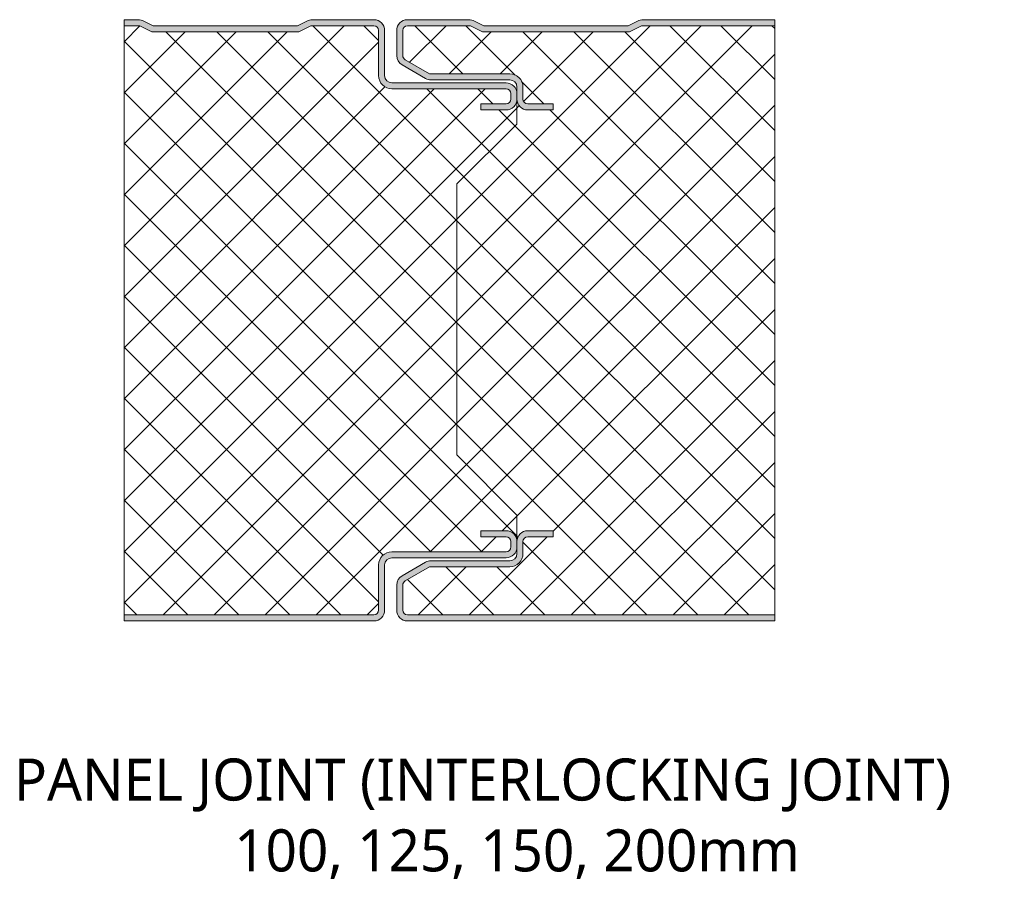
# Model space of a CAD drawing. Header units: millimetres. Extents: x 196 to 3485, y -270 to 1649.
# Tile 8 of 9: x 1798 to 1961, y -247 to -103. Entities that reach past the tile are written whole.
import ezdxf

# ---------------------------------------------------------------- set-up
doc = ezdxf.new("R2010")
doc.units = ezdxf.units.MM
doc.layers.add('A-DETL-GENF', color=92, linetype='Continuous', lineweight=13)
doc.layers.add('G-ANNO-TEXT', color=231, linetype='Continuous', lineweight=9)
doc.styles.add('Yu Gothic_2', font='Yu Gothic.ttf', dxfattribs={"height": 7})
pattern_1 = [(45, (-446.326, 203.047), (-4.24264, 4.24264), []), (135, (-446.326, 203.047), (-4.24264, -4.24264), [])]

# ---------------------------------------------------------------- blocks, each defined once
blk = doc.blocks.new('CR 1100 - FINELINE - FLAT - CR 1100 100mm - JOINT - FINELINE - FLAT-4202006-15 PANEL SIZE AND PROFILE Copy 1 Copy 1 Copy 1 Copy 1 Copy 1')
at = {"layer": 'A-DETL-GENF'}
h = blk.add_hatch(color=256, dxfattribs=at)
h.paths.add_polyline_path([(16.04, 0), (41.55, 0), (42.01, 0.06), (42.45, 0.24), (42.82, 0.53), (43.11, 0.9), (43.29, 1.33), (43.35, 1.8), (43.35, 9.3), (43.39, 9.61), (43.51, 9.9), (43.7, 10.15), (43.95, 10.34), (44.24, 10.46), (44.55, 10.5), (63.55, 10.5), (64.01, 10.56), (64.45, 10.74), (64.82, 11.03), (65.11, 11.4), (65.29, 11.87), (65.35, 12.3), (65.35, 13.2), (65.29, 13.66), (65.11, 14.1), (64.82, 14.47), (64.45, 14.76), (64.01, 14.94), (63.55, 15), (59.35, 15), (59.35, 14), (63.55, 14), (63.75, 13.97), (63.95, 13.89), (64.11, 13.76), (64.24, 13.6), (64.32, 13.41), (64.35, 13.2), (64.35, 12.3), (64.32, 12.09), (64.22, 11.87), (64.11, 11.73), (63.95, 11.61), (63.75, 11.53), (63.55, 11.5), (44.55, 11.5), (43.98, 11.42), (43.45, 11.2), (42.99, 10.85), (42.64, 10.4), (42.42, 9.87), (42.35, 9.3), (42.35, 1.8), (42.32, 1.59), (42.24, 1.4), (42.11, 1.23), (41.95, 1.11), (41.75, 1.03), (41.55, 1), (0, 1), (0, 0)])
h.paths.add_polyline_path([(59.35, 85), (63.55, 85), (64.01, 85.06), (64.45, 85.24), (64.82, 85.53), (65.11, 85.9), (65.29, 86.33), (65.35, 86.8), (65.35, 87.7), (65.29, 88.17), (65.11, 88.6), (64.82, 88.97), (64.45, 89.26), (64.01, 89.44), (63.55, 89.5), (44.55, 89.5), (44.24, 89.54), (43.95, 89.66), (43.7, 89.85), (43.51, 90.1), (43.39, 90.39), (43.35, 90.7), (43.35, 98.2), (43.29, 98.67), (43.11, 99.1), (42.82, 99.47), (42.45, 99.76), (42.01, 99.94), (41.55, 100), (31.17, 99.98), (30.86, 99.94), (30.4, 99.78), (28.85, 99), (4.85, 99), (3.29, 99.78), (2.83, 99.94), (2.35, 100), (0, 100), (0, 99), (2.61, 99), (4.61, 98), (29.08, 98), (31.08, 99), (41.55, 99), (41.75, 98.97), (41.95, 98.89), (42.11, 98.76), (42.24, 98.6), (42.32, 98.41), (42.35, 98.2), (42.35, 90.7), (42.42, 90.13), (42.64, 89.6), (42.99, 89.14), (43.45, 88.79), (43.98, 88.57), (44.55, 88.5), (63.55, 88.5), (63.75, 88.47), (63.95, 88.39), (64.11, 88.26), (64.24, 88.1), (64.32, 87.91), (64.35, 87.7), (64.35, 86.8), (64.32, 86.59), (64.24, 86.4), (64.11, 86.23), (63.95, 86.11), (63.75, 86.03), (63.55, 86), (59.35, 86)])
h = blk.add_hatch(color=256, dxfattribs=at)
h.paths.add_polyline_path([(69.01, 0), (108.22, 0), (108.22, 1), (47.15, 1), (46.94, 1.03), (46.75, 1.11), (46.58, 1.23), (46.45, 1.4), (46.37, 1.59), (46.35, 1.8), (46.35, 5.96), (46.37, 6.17), (46.45, 6.36), (46.58, 6.53), (46.75, 6.65), (50.81, 9), (64.15, 9), (64.72, 9.07), (65.25, 9.29), (65.7, 9.64), (66.05, 10.1), (66.27, 10.63), (66.35, 11.2), (66.35, 13.2), (66.37, 13.41), (66.45, 13.6), (66.58, 13.76), (66.75, 13.89), (66.94, 13.97), (67.15, 14), (71.35, 14), (71.35, 15), (67.15, 15), (66.68, 14.94), (66.25, 14.76), (65.87, 14.47), (65.59, 14.1), (65.41, 13.67), (65.35, 13.2), (65.35, 11.2), (65.31, 10.89), (65.19, 10.6), (65, 10.35), (64.75, 10.16), (64.46, 10.04), (64.15, 10), (51.03, 10), (50.56, 9.94), (50.13, 9.76), (46.25, 7.52), (45.87, 7.23), (45.59, 6.86), (45.41, 6.43), (45.35, 5.96), (45.35, 1.8), (45.41, 1.33), (45.59, 0.9), (45.87, 0.53), (46.31, 0.22), (46.68, 0.06), (47.15, 0), (61.44, 0)])
h.paths.add_polyline_path([(69.01, 85), (71.35, 85), (71.35, 86), (67.15, 86), (66.94, 86.03), (66.75, 86.11), (66.58, 86.24), (66.45, 86.4), (66.37, 86.59), (66.35, 86.8), (66.35, 88.8), (66.26, 89.4), (66.05, 89.9), (65.7, 90.36), (65.25, 90.71), (64.72, 90.93), (64.15, 91), (50.81, 91), (46.75, 93.35), (46.58, 93.47), (46.45, 93.64), (46.37, 93.83), (46.35, 94.04), (46.35, 98.2), (46.37, 98.41), (46.45, 98.6), (46.58, 98.77), (46.75, 98.89), (46.94, 98.97), (47.15, 99), (57.61, 99), (59.61, 98), (84.08, 98), (86.08, 99), (108.22, 99), (108.22, 100), (86.34, 100), (85.86, 99.94), (85.4, 99.78), (83.85, 99), (59.85, 99), (58.29, 99.78), (57.84, 99.94), (57.35, 100), (47.15, 100), (46.68, 99.94), (46.25, 99.76), (45.87, 99.47), (45.59, 99.1), (45.41, 98.67), (45.35, 98.2), (45.35, 94.04), (45.41, 93.57), (45.59, 93.14), (45.87, 92.77), (46.31, 92.45), (50.13, 90.24), (50.56, 90.06), (51.03, 90), (64.15, 90), (64.46, 89.96), (64.75, 89.84), (65, 89.65), (65.19, 89.4), (65.31, 89.11), (65.35, 88.8), (65.35, 86.8), (65.41, 86.33), (65.6, 85.88), (65.87, 85.53), (66.25, 85.24), (66.68, 85.06), (67.15, 85)])
h = blk.add_hatch(dxfattribs=at)
h.set_pattern_fill('FP_8', color=256, style=0, pattern_type=2)
h.set_pattern_definition(pattern_1)
h.paths.add_polyline_path([(0, 1), (41.55, 1), (41.75, 1.03), (42.01, 1.16), (42.11, 1.23), (42.24, 1.4), (42.32, 1.59), (42.35, 1.8), (42.35, 9.3), (42.43, 9.9), (42.64, 10.4), (42.99, 10.85), (43.45, 11.2), (43.98, 11.42), (44.55, 11.5), (63.55, 11.5), (63.75, 11.53), (64.01, 11.66), (64.11, 11.73), (64.24, 11.9), (64.32, 12.09), (64.35, 12.3), (64.35, 13.2), (64.32, 13.41), (64.24, 13.6), (64.11, 13.77), (63.94, 13.89), (63.75, 13.97), (63.55, 14), (59.35, 14), (59.35, 15), (63.55, 15), (64.01, 14.94), (64.45, 14.76), (64.82, 14.47), (65.11, 14.1), (65.29, 13.66), (65.35, 13.2), (65.35, 17.6), (55.34, 27.61), (55.34, 72.68), (65.34, 82.6), (65.34, 86.7), (65.22, 86.17), (65.07, 85.84), (64.78, 85.49), (64.42, 85.22), (64, 85.06), (63.55, 85), (59.35, 85), (59.35, 86), (63.55, 86), (63.8, 86.05), (64.01, 86.16), (64.16, 86.29), (64.25, 86.42), (64.32, 86.61), (64.35, 86.8), (64.35, 87.7), (64.32, 87.91), (64.19, 88.17), (64.11, 88.26), (63.95, 88.39), (63.75, 88.47), (63.55, 88.5), (44.55, 88.5), (43.95, 88.59), (43.45, 88.79), (42.99, 89.14), (42.64, 89.6), (42.42, 90.13), (42.35, 90.7), (42.35, 98.2), (42.32, 98.41), (42.19, 98.67), (42.11, 98.76), (41.95, 98.89), (41.75, 98.97), (41.55, 99), (31.08, 99), (29.08, 98), (4.61, 98), (2.61, 99), (0, 99), (0, 54.16)])
h = blk.add_hatch(dxfattribs=at)
h.set_pattern_fill('FP_8', color=256, style=0, pattern_type=2)
h.set_pattern_definition(pattern_1)
h.paths.add_polyline_path([(69.01, 1), (108.22, 1), (108.22, 99), (86.08, 99), (84.08, 98), (59.61, 98), (57.61, 99), (47.15, 99), (46.94, 98.97), (46.94, 98.97), (46.68, 98.84), (46.58, 98.77), (46.45, 98.6), (46.37, 98.41), (46.35, 98.2), (46.35, 94.04), (46.37, 93.83), (46.45, 93.64), (46.58, 93.47), (46.75, 93.35), (50.81, 91), (64.15, 91), (64.75, 90.91), (65.25, 90.71), (65.7, 90.36), (66.05, 89.9), (66.27, 89.37), (66.35, 88.8), (66.35, 86.8), (66.37, 86.59), (66.5, 86.33), (66.58, 86.24), (66.75, 86.11), (66.94, 86.03), (67.15, 86), (71.35, 86), (71.35, 85), (67.15, 85), (66.68, 85.06), (66.25, 85.24), (65.87, 85.53), (65.59, 85.9), (65.4, 86.4), (65.34, 86.78), (65.34, 82.6), (55.34, 72.68), (55.34, 27.61), (65.35, 17.6), (65.35, 13.2), (65.44, 13.74), (65.59, 14.1), (65.87, 14.47), (66.25, 14.76), (66.68, 14.94), (67.15, 15), (71.35, 15), (71.35, 14), (67.15, 14), (66.94, 13.97), (66.75, 13.89), (66.58, 13.76), (66.45, 13.6), (66.37, 13.41), (66.35, 13.2), (66.35, 11.2), (66.26, 10.6), (66.05, 10.1), (65.7, 9.64), (65.25, 9.29), (64.72, 9.07), (64.15, 9), (50.81, 9), (46.75, 6.65), (46.58, 6.53), (46.45, 6.36), (46.37, 6.17), (46.35, 5.96), (46.35, 1.8), (46.37, 1.59), (46.5, 1.33), (46.58, 1.23), (46.75, 1.11), (46.94, 1.03), (47.15, 1), (61.44, 1)])
for p, q in [((2.35, 100), (0, 100)), ((0, 100), (0, 99)), ((41.55, 100), (31.34, 100)), ((57.35, 100), (47.15, 100)), ((108.22, 100), (86.34, 100)), ((108.22, 99), (108.22, 100)), ((0, 99), (0, 1)), ((0, 99), (2.61, 99)), ((2.61, 99), (4.61, 98)), ((4.85, 99), (3.29, 99.78)), ((28.85, 99), (4.85, 99)), ((30.4, 99.78), (28.85, 99)), ((29.08, 98), (31.08, 99)), ((31.08, 99), (41.55, 99)), ((47.15, 99), (57.61, 99)), ((57.61, 99), (59.61, 98)), ((59.85, 99), (58.29, 99.78)), ((83.85, 99), (59.85, 99)), ((85.4, 99.78), (83.85, 99)), ((84.08, 98), (86.08, 99)), ((86.08, 99), (108.22, 99)), ((108.22, 1), (108.22, 99)), ((4.61, 98), (29.08, 98)), ((42.35, 98.2), (42.35, 90.7)), ((43.35, 90.7), (43.35, 98.2)), ((45.35, 98.2), (45.35, 94.04)), ((46.35, 94.04), (46.35, 98.2)), ((59.61, 98), (84.08, 98)), ((50.81, 91), (46.75, 93.35)), ((46.25, 92.48), (50.13, 90.24)), ((64.15, 91), (50.81, 91)), ((63.55, 89.5), (44.55, 89.5)), ((44.55, 88.5), (63.55, 88.5)), ((51.03, 90), (64.15, 90)), ((65.35, 88.8), (65.35, 86.8)), ((66.34, 88.91), (66.34, 88.8)), ((66.35, 86.8), (66.35, 88.8)), ((64.35, 87.7), (64.35, 86.8)), ((65.34, 86.8), (65.34, 82.6)), ((63.55, 86), (59.35, 86)), ((59.35, 86), (59.35, 85)), ((71.35, 86), (67.15, 86)), ((71.35, 85), (71.35, 86)), ((59.35, 85), (63.55, 85)), ((67.15, 85), (71.35, 85)), ((65.34, 82.6), (55.34, 72.68)), ((55.34, 72.68), (55.34, 27.61)), ((55.34, 27.61), (65.35, 17.6)), ((65.35, 17.6), (65.35, 13.2)), ((63.55, 15), (59.35, 15)), ((59.35, 15), (59.35, 14)), ((71.35, 15), (67.15, 15)), ((71.35, 14), (71.35, 15)), ((59.35, 14), (63.55, 14)), ((64.35, 13.2), (64.35, 12.3)), ((65.35, 13.2), (65.35, 11.2)), ((66.35, 11.2), (66.35, 13.2)), ((67.15, 14), (71.35, 14)), ((63.55, 11.5), (44.55, 11.5)), ((44.55, 10.5), (63.55, 10.5)), ((64.15, 10), (51.03, 10)), ((42.35, 9.3), (42.35, 1.8)), ((43.35, 1.8), (43.35, 9.3)), ((50.13, 9.76), (46.25, 7.52)), ((46.75, 6.65), (50.81, 9)), ((50.81, 9), (64.15, 9)), ((45.35, 5.96), (45.35, 1.8)), ((46.35, 1.8), (46.35, 5.96)), ((41.55, 1), (0, 1)), ((0, 1), (0, 0)), ((108.22, 1), (47.15, 1)), ((47.15, 0), (108.22, 0)), ((108.22, 0), (108.22, 1)), ((0, 0), (41.55, 0))]:
    blk.add_line(p, q, dxfattribs=at)
for centre, radius, start, end in [((2.35, 97.9), 2.1, 63.4349, 90), ((31.34, 97.9), 2.1, 90, 116.5651), ((41.55, 98.2), 1.8, 360, 90), ((47.15, 98.2), 1.8, 90, 180), ((57.35, 97.9), 2.1, 63.4349, 90), ((86.34, 97.9), 2.1, 90, 116.5651), ((41.55, 98.2), 0.8, 0, 90), ((47.15, 98.2), 0.8, 90, 180), ((47.15, 94.04), 1.8, 180, 240), ((47.15, 94.04), 0.8, 180, 240), ((44.55, 90.7), 2.2, 180, 270), ((44.55, 90.7), 1.2, 180, 270), ((51.03, 91.8), 1.8, 240, 270), ((64.15, 88.8), 2.2, 0, 90), ((64.15, 88.8), 2.2, 59.9211, 60.954), ((64.15, 88.8), 2.2, 45.1388, 46.4309), ((63.55, 87.7), 1.8, 0, 90), ((63.55, 87.7), 0.8, 0, 90), ((64.15, 88.8), 1.2, 0, 90), ((64.15, 88.8), 2.2, 30.103, 31.9079), ((64.15, 88.8), 2.2, 15.0523, 17.3849), ((63.55, 86.8), 0.8, 270, 360), ((63.55, 86.8), 1.8, 270, 0), ((67.15, 86.8), 1.8, 180, 270), ((67.15, 86.8), 0.8, 180, 270), ((63.55, 86.8), 1.8, 298.9452, 300.0859), ((63.55, 86.8), 1.8, 313.4178, 314.8481), ((63.55, 86.8), 1.8, 327.8904, 329.2205), ((63.55, 86.8), 1.8, 342.363, 344.9426), ((63.55, 13.2), 1.8, 0.0248, 90), ((67.15, 13.2), 1.8, 90, 180), ((63.55, 13.2), 0.8, 0, 90), ((67.15, 13.2), 0.8, 90, 180), ((44.55, 9.3), 2.2, 90, 180), ((63.55, 12.3), 1.8, 270, 359.9995), ((63.55, 12.3), 0.8, 270, 0), ((44.55, 9.3), 1.2, 90, 180), ((51.03, 8.2), 1.8, 90, 120), ((64.15, 11.2), 1.2, 270, 0), ((64.15, 11.2), 2.2, 270, 360), ((47.15, 5.96), 1.8, 120, 180), ((47.15, 5.96), 0.8, 120, 180), ((41.55, 1.8), 1.8, 270, 0), ((41.55, 1.8), 0.8, 270, 0), ((47.15, 1.8), 1.8, 180, 270), ((47.15, 1.8), 0.8, 180, 270)]:
    blk.add_arc(centre, radius, start, end, dxfattribs=at)

msp = doc.modelspace()

# ---------------------------------------------------------------- block references
at = {"layer": 'A-DETL-GENF'}
msp.add_blockref('CR 1100 - FINELINE - FLAT - CR 1100 100mm - JOINT - FINELINE - FLAT-4202006-15 PANEL SIZE AND PROFILE Copy 1 Copy 1 Copy 1 Copy 1 Copy 1', (1814.95, -203.05), dxfattribs=at)

# ---------------------------------------------------------------- texts
at = {"layer": 'G-ANNO-TEXT', "color": 7, "char_height": 7, "attachment_point": 1, "style": 'Yu Gothic_2', "bg_fill": 3, "box_fill_scale": 1.25, "bg_fill_color": 256, "bg_fill_true_color": 13158600, "bg_fill_transparency": 0}
for s, insert, width in [('PANEL JOINT (INTERLOCKING JOINT) ', (1796.63, -225.94), 202.3459), ('100, 125, 150, 200mm', (1833.28, -237.72), 110.3122)]:
    msp.add_mtext(s, dxfattribs=dict(at, insert=insert, width=width))

doc.saveas('drawing.dxf')
